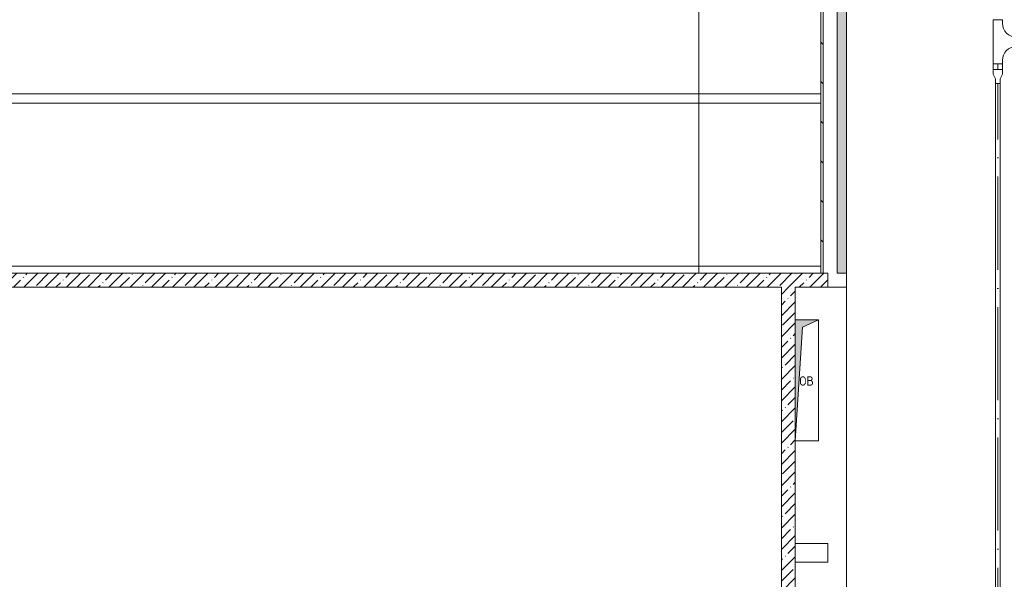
# Model space of a CAD drawing. Header units: millimetres. Extents: x -32229 to 192519, y -13689 to 125138.
# Tile 154 of 183: x 58945 to 80094, y 46379 to 58395. Entities that reach past the tile are written whole.
import ezdxf

# ---------------------------------------------------------------- set-up
doc = ezdxf.new("R2010")
doc.units = ezdxf.units.MM
doc.linetypes.add('ADSK_Осевая', pattern=[2800, 2000, -400, 0, -400])
for name, color, linetype, lineweight in [('A-____-NOTE-TEXT', 7, 'Continuous', 18), ('A-FLOR-____-OTLN', 7, 'Continuous', 18), ('A-WALL-____-MCUT', 7, 'Continuous', 40), ('A-WALL-____-OTLN', 7, 'Continuous', 18), ('A-WALL-____-PATT', 7, 'Continuous', 40), ('E-CABL-TRAY-CNTR', 7, 'ADSK_Осевая', 18), ('E-CABL-TRAY-OTLN', 7, 'Continuous', 18), ('M-EQPM-____-OTLN', 7, 'Continuous', 18), ('S-COLS-____-MCUT', 7, 'Continuous', 40), ('S-COLS-____-OTLN', 7, 'Continuous', 18)]:
    doc.layers.add(name, color=color, linetype=linetype, lineweight=lineweight)
doc.styles.add('GOST Common', font='GOST_Common.ttf', dxfattribs={"height": 200})
pattern_1 = [(45, (0, 0), (-228.0985, 228.0985), []), (45, (228.1, 0), (-228.0985, 228.0985), [403.225, -80.645, 6.706, -73.939])]

# ---------------------------------------------------------------- blocks, each defined once
blk = doc.blocks.new('АР_Канал вертикальный прямоугольный - ОВ-4669002--01 ЭЛ')
at = {"layer": 'M-EQPM-____-OTLN', "lineweight": 13, "true_color": 0xe2e2e2}
blk.add_hatch(color=254, dxfattribs=at).paths.add_polyline_path([(-250, -1300), (-95, 1145), (250, 1300), (-250, 1300)])
at = {"layer": 'M-EQPM-____-OTLN', "color": 253, "lineweight": 13, "true_color": 0xaaaaaa}
for p, q in [((250, 1300), (-250, 1300)), ((-250, 1300), (-250, -1300)), ((250, 1300), (-250, 1300)), ((-250, 1300), (-250, -1300)), ((-250, -1300), (-250, 1300)), ((-250, 1300), (250, 1300)), ((-95, 1145), (250, 1300)), ((-95, 1145), (250, 1300)), ((250, -1300), (250, 1300)), ((250, 1300), (250, -1300)), ((-250, -1300), (-95, 1145)), ((-250, -1300), (-95, 1145)), ((-250, -1300), (250, -1300)), ((250, -1300), (-250, -1300))]:
    blk.add_line(p, q, dxfattribs=at)
blk = doc.blocks.new('АР_Лоток - 200х100h_ЛВ1-7518951--01 ЭЛ')
at = {"layer": 'M-EQPM-____-OTLN', "lineweight": 13, "true_color": 0xf3f3f3}
blk.add_hatch(color=7, dxfattribs=at).paths.add_polyline_path([(76705, 52950), (76705, 59450), (76505, 59450), (76505, 52950)])
at = {"layer": 'M-EQPM-____-OTLN', "color": 253, "lineweight": 13, "true_color": 0xaaaaaa}
blk.add_line((76705, 59450), (76505, 59450), dxfattribs=at)
blk = doc.blocks.new('Наметкина 10_РД_АР_П_отсоединено_rvt-1--01 ЭЛ')
at = {"layer": 'A-WALL-____-PATT', "lineweight": 5, "true_color": 0xaaaaaa}
h = blk.add_hatch(dxfattribs=at)
h.set_pattern_fill('FP_11', color=253, style=0, pattern_type=2)
h.set_pattern_definition([(135, (0, 0), (-424.264, -424.264), [])])
h.paths.add_polyline_path([(76205, 52950), (76205, 60450), (76155, 60450), (76155, 52950)])
h = blk.add_hatch(dxfattribs=at)
h.set_pattern_fill('FP_1', color=253, style=0, pattern_type=2)
h.set_pattern_definition(pattern_1)
h.paths.add_polyline_path([(51405, 52650), (76305, 52650), (76305, 52950), (51405, 52950)])
h = blk.add_hatch(dxfattribs=at)
h.set_pattern_fill('FP_1', color=253, style=0, pattern_type=2)
h.set_pattern_definition(pattern_1)
h.paths.add_polyline_path([(75305, 30150), (75605, 30150), (75605, 52650), (75305, 52650), (75305, 37393)])
at = {"layer": 'A-FLOR-____-OTLN', "color": 253, "lineweight": 13, "true_color": 0xaaaaaa}
for p, q in [((76705, 30150), (76705, 64350)), ((73535, 56800), (73535, 60300)), ((76505, 52950), (76505, 60450)), ((73535, 56800), (57135, 56800)), ((76155, 56800), (73535, 56800)), ((73535, 56600), (73535, 56800)), ((57135, 56600), (73535, 56600)), ((73535, 53100), (73535, 56600)), ((73535, 56600), (76155, 56600)), ((73535, 53100), (57135, 53100)), ((76155, 53100), (73535, 53100)), ((73535, 52950), (73535, 53100)), ((76705, 52950), (76505, 52950)), ((76705, 52650), (76705, 52950)), ((76705, 52650), (76305, 52650)), ((76305, 52650), (76705, 52650)), ((76705, 30150), (76705, 52650))]:
    blk.add_line(p, q, dxfattribs=at)
at = {"layer": 'A-WALL-____-MCUT', "color": 253, "lineweight": 13, "true_color": 0xaaaaaa}
for p, q in [((76155, 60450), (76155, 52950)), ((76205, 52950), (76205, 60450)), ((76155, 52950), (51405, 52950)), ((76305, 52950), (76205, 52950)), ((76305, 52650), (76305, 52950)), ((51705, 52650), (75305, 52650)), ((75305, 52650), (75305, 30150)), ((75605, 52650), (76305, 52650)), ((75605, 51950), (75605, 52650)), ((75605, 47150), (75605, 49350)), ((75605, 40165), (75605, 46750))]:
    blk.add_line(p, q, dxfattribs=at)
at = {"layer": 'A-WALL-____-MCUT', "color": 253, "lineweight": 15, "true_color": 0xaaaaaa}
blk.add_line((76155, 52950), (76205, 52950), dxfattribs=at)
at = {"layer": 'A-WALL-____-OTLN', "color": 253, "lineweight": 13, "true_color": 0xaaaaaa}
blk.add_line((75605, 46750), (75605, 47150), dxfattribs=at)
at = {"layer": 'S-COLS-____-MCUT', "color": 253, "lineweight": 15, "true_color": 0xaaaaaa}
for p, q in [((76305, 47150), (75605, 47150)), ((76305, 46750), (76305, 47150)), ((75605, 46750), (76305, 46750))]:
    blk.add_line(p, q, dxfattribs=at)
at = {"layer": 'S-COLS-____-OTLN', "color": 253, "lineweight": 15, "true_color": 0xaaaaaa}
blk.add_line((75605, 47150), (75605, 46750), dxfattribs=at)
at = {"layer": 'M-EQPM-____-OTLN', "color": 253, "lineweight": 13, "true_color": 0xaaaaaa}
for name, p in [('АР_Лоток - 200х100h_ЛВ1-7518951--01 ЭЛ', (0, 0)), ('АР_Канал вертикальный прямоугольный - ОВ-4669002--01 ЭЛ', (75855, 50650))]:
    blk.add_blockref(name, p, dxfattribs=at)
at = {"layer": 'A-____-NOTE-TEXT', "color": 253, "lineweight": 5, "true_color": 0xaaaaaa, "insert": (75693, 50737), "char_height": 200, "width": 400.84, "attachment_point": 1, "style": 'GOST Common'}
blk.add_mtext('ОВ', dxfattribs=at)
blk = doc.blocks.new('M_Горизонтальный тройник для канального - Радиус 300 мм-1473581--01 ЭЛ')
at = {"layer": 'E-CABL-TRAY-OTLN', "color": 150, "true_color": 0x0080ff}
for p, q in [((475, 100), (-475, 100)), ((-475, 100), (-475, -100)), ((475, -100), (475, 100)), ((-475, -100), (-400, -100)), ((400, -100), (475, -100)), ((-100, -400), (-100, -475)), ((100, -475), (100, -400)), ((-100, -475), (100, -475))]:
    blk.add_line(p, q, dxfattribs=at)
for centre, start, end in [((-400, -400), 0, 90), ((400, -400), 90, 180)]:
    blk.add_arc(centre, 300, start, end, dxfattribs=at)
blk = doc.blocks.new('M_Переходный патрубок для канального - Стандартное-1473585--01 ЭЛ')
at = {"layer": 'E-CABL-TRAY-OTLN', "color": 150, "true_color": 0x0080ff}
for p, q in [((0, -100), (0, 100)), ((0, 100), (100, 100)), ((200, 50), (100, 100)), ((300, 50), (200, 50)), ((300, -50), (300, 50)), ((100, -100), (0, -100)), ((100, -100), (200, -50)), ((200, -50), (300, -50))]:
    blk.add_line(p, q, dxfattribs=at)

msp = doc.modelspace()

# ---------------------------------------------------------------- linework, layer by layer
at = {"layer": 'E-CABL-TRAY-CNTR', "color": 150, "true_color": 0x0080ff}
for p, q in [((79955.1, 57444.9), (79955.1, 57324.7)), ((79955.1, 33424.9), (79955.1, 57024.7))]:
    msp.add_line(p, q, dxfattribs=at)
at = {"layer": 'E-CABL-TRAY-OTLN', "color": 150, "true_color": 0x0080ff}
for p, q in [((79855.1, 57444.9), (79857.6, 57444.9)), ((79855.1, 57444.9), (79855.1, 57324.7)), ((79857.6, 57324.7), (79855.1, 57324.7)), ((79857.6, 57444.9), (79857.6, 57324.7)), ((80052.6, 57444.9), (80055.1, 57444.9)), ((80052.6, 57444.9), (80052.6, 57324.7)), ((80055.1, 57324.7), (80052.6, 57324.7)), ((80055.1, 57444.9), (80055.1, 57324.7)), ((79905.1, 57024.7), (79907.6, 57024.7)), ((79905.1, 33424.9), (79905.1, 57024.7)), ((79907.6, 33424.9), (79907.6, 57024.7)), ((80002.6, 57024.7), (80005.1, 57024.7)), ((80002.6, 33424.9), (80002.6, 57024.7)), ((80005.1, 33424.9), (80005.1, 57024.7))]:
    msp.add_line(p, q, dxfattribs=at)

# ---------------------------------------------------------------- block references
at = {"lineweight": 5}
msp.add_blockref('Наметкина 10_РД_АР_П_отсоединено_rvt-1--01 ЭЛ', (0, 0), dxfattribs=at)
at = {"layer": 'E-CABL-TRAY-OTLN', "color": 150, "true_color": 0x0080ff}
for name, p, rotation in [('M_Горизонтальный тройник для канального - Радиус 300 мм-1473581--01 ЭЛ', (79955.1, 57919.9), 90), ('M_Переходный патрубок для канального - Стандартное-1473585--01 ЭЛ', (79955.1, 57324.7), 270)]:
    msp.add_blockref(name, p, dxfattribs=dict(at, rotation=rotation))

doc.saveas('drawing.dxf')
